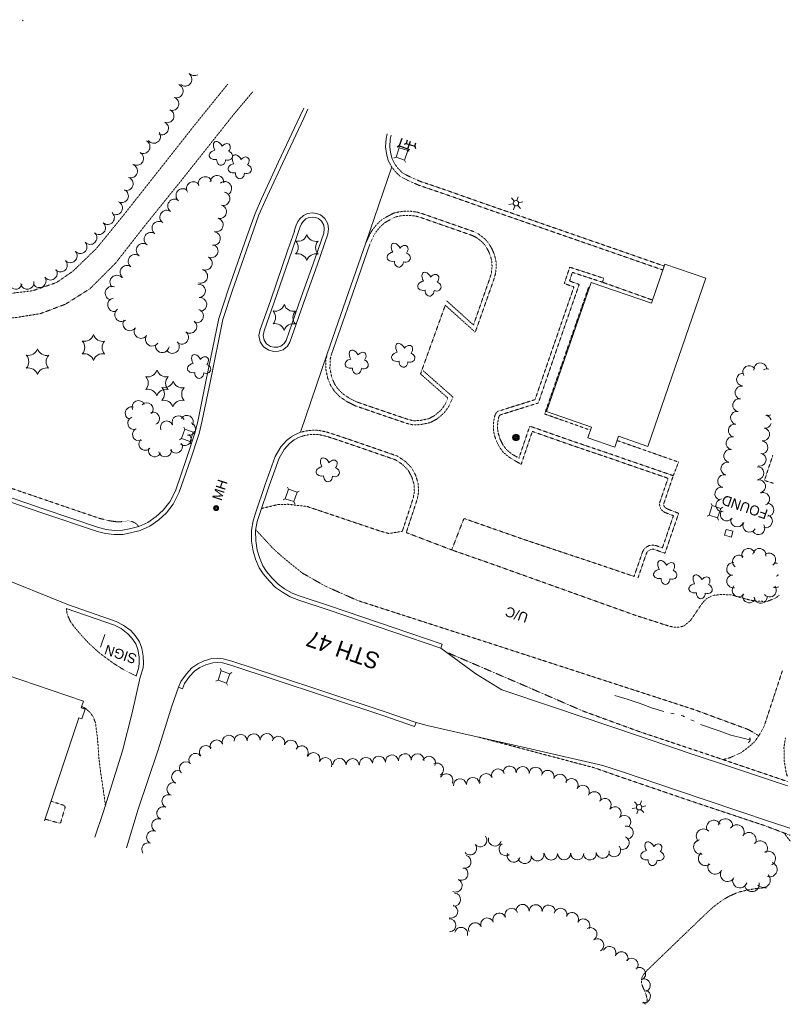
# Model space of a CAD drawing. Extents: x 386733 to 390135, y 98190 to 100008.
# Tile 12 of 12: x 389670 to 390135, y 98190 to 98784. Entities that reach past the tile are written whole.
import ezdxf
from ezdxf.enums import TextEntityAlignment as Align

# ---------------------------------------------------------------- set-up
doc = ezdxf.new("R2010")
doc.units = 0
doc.header["$LTSCALE"] = 0.005
doc.header["$MEASUREMENT"] = 0
for name, pattern in [('DGN Style 3', [37.5, 25, -12.5]), ('DGN Style 4', [56.5, 25, -12.5, 6.5, -12.5]), ('DGN Style 5', [20, 10, -10]), ('DGN Style 6', [74.75, 25, -12.5, 6.25, -12.5, 6, -12.5])]:
    doc.linetypes.add(name, pattern=pattern)
for name, color, linetype, lineweight in [('E_BLD_Name', 241, 'Continuous', 15), ('E_BMGRD', 2, 'Egr', 15), ('E_DRN_Grate', 5, 'Continuous', 15), ('E_DWY', 2, 'DGN Style 3', 15), ('E_LAND_Vegetation', 3, 'Continuous', 15), ('E_MISCPROP', 30, 'Continuous', 15), ('E_MISCPROP_HvyDash', 241, 'DGN Style 3', 25), ('E_MISCPROP_HvyLine', 241, 'Continuous', 25), ('E_MISCPROP_Railing', 30, 'Continuous', 15), ('E_PATH_Sidewalk', 2, 'DGN Style 5', 15), ('E_RDWY', 21, 'Continuous', 25), ('E_RDWY_Gravel', 21, 'DGN Style 3', 25), ('E_RDWY_Name', 21, 'Continuous', 15), ('E_UTL_AboveGroundPipe', 30, 'DGN Style 4', 15), ('E_WTR', 4, 'DGN Style 6', 15), ('Level 21', 91, 'Continuous', 25)]:
    doc.layers.add(name, color=color, linetype=linetype, lineweight=lineweight)
doc.styles.add('Style-IGR_FONT_0', font='IGR_FONT_0.shx')
doc.styles.add('Style-IGR_FONT_1', font='IGR_FONT_1.shx')
doc.linetypes.add('Egr', pattern='A,0.1,[13,dgnlstyle-ewdotudls.shx,S=0.0004,R=0,X=0,Y=0],0.1', length=0.2)

# ---------------------------------------------------------------- blocks, each defined once
blk = doc.blocks.new('PED')
at = {"layer": 'E_UTL_AboveGroundPipe', "color": 101, "linetype": 'Continuous', "lineweight": 13}
for p, q in [((-2.34, 2.71), (-3.29, 3.77)), ((3.06, 2.71), (4.02, 3.77)), ((-3.29, -4.35), (-2.34, -3.29)), ((4.02, -4.35), (3.06, -3.29))]:
    blk.add_line(p, q, dxfattribs=at)
at = {"layer": 'E_UTL_AboveGroundPipe', "color": 101, "linetype": 'Continuous', "lineweight": 13, "flags": 128}
blk.add_lwpolyline([(-2.34, -3.29), (3.06, -3.29), (3.06, 2.71), (-2.34, 2.71)], close=True, dxfattribs=at)
blk = doc.blocks.new('CULVRT_1')
at = {"layer": 'E_MISCPROP_Railing', "color": 40, "linetype": 'Continuous', "lineweight": 0}
blk.add_arc((10, 7.5), 12.5, 216.8702, 323.1304, dxfattribs=at)
blk = doc.blocks.new('FOUND')
at = {"layer": 'E_BLD_Name', "color": 241, "linetype": 'Continuous', "lineweight": 0, "style": 'Style-IGR_FONT_0'}
blk.add_text('FOUND', height=6, rotation=360, dxfattribs=at).set_placement((13.86, -3), align=Align.CENTER)
blk = doc.blocks.new('UCA')
at = {"layer": 'E_BMGRD', "color": 51, "linetype": 'Continuous', "lineweight": 0, "style": 'Style-IGR_FONT_0'}
blk.add_text('U/C', height=6, rotation=360, dxfattribs=at).set_placement((-7.94, 0.36), align=Align.MIDDLE_LEFT)
blk = doc.blocks.new('MHO_3')
at = {"layer": 'E_DRN_Grate', "color": 20, "linetype": 'Continuous', "lineweight": 0}
for centre, radius in [((0.04, -0.06), 1.5), ((0.04, -0.06), 1.22), ((0.04, -0.07), 0.968), ((0.01, -0.08), 0.605)]:
    blk.add_circle(centre, radius, dxfattribs=at)
blk = doc.blocks.new('LTP')
at = {"layer": 'E_MISCPROP', "color": 20, "linetype": 'Continuous', "lineweight": 0}
for p, q in [((-1.61, 0.09), (-4.22, 0.17)), ((-0.78, 1.46), (-1.98, 3.76)), ((0.86, 1.37), (2.22, 3.6)), ((1.66, 0), (4.18, -0.06)), ((-0.86, -1.4), (-2.22, -3.59)), ((0.78, -1.44), (2.02, -3.62))]:
    blk.add_line(p, q, dxfattribs=at)
blk.add_arc((0.02, 0.01), 1.64, 0, 360, dxfattribs=at)
blk = doc.blocks.new('POLE')
at = {"layer": 'E_MISCPROP', "color": 20, "linetype": 'Continuous', "lineweight": 0}
for radius in [2.02, 1.51, 1.01, 0.504]:
    blk.add_circle((0.03, -0.09), radius, dxfattribs=at)
blk = doc.blocks.new('TREE')
at = {"layer": 'E_LAND_Vegetation', "color": 93, "linetype": 'Continuous', "lineweight": 0}
for centre, major_axis, ratio in [((-1.07, 3.38), (0.91, -3.32), 0.782863), ((-3.74, -0.07), (3.29, -0.08), 0.832022), ((2.88, 1.66), (-3.52, -1.95), 0.691916), ((-1.48, -3.66), (1.2, 3.24), 0.716896), ((2.54, -2.64), (-3.34, 3.06), 0.560249)]:
    blk.add_ellipse(centre, major_axis=major_axis, ratio=ratio, start_param=1.570796, end_param=4.712389, dxfattribs=at)
blk = doc.blocks.new('PINEL')
at = {"layer": 'E_LAND_Vegetation', "color": 93, "linetype": 'Continuous', "lineweight": 0}
for centre, start, end in [((-8.23, 7.26), 275.21121, 0.97612), ((2.17, 10.66), 215.21121, 300.97612), ((-10.49, -3.45), 335.21121, 60.97612), ((10.31, 3.35), 155.21122, 240.97613), ((-2.35, -10.75), 35.21122, 120.97613), ((8.05, -7.36), 95.21122, 180.97613)]:
    blk.add_arc(centre, 5.72, start, end, dxfattribs=at)
blk = doc.blocks.new('SIGN')
at = {"layer": 'E_MISCPROP', "color": 20, "linetype": 'Continuous', "lineweight": 0, "style": 'Style-IGR_FONT_0'}
blk.add_text('SIGN', height=6, rotation=0.00002, dxfattribs=at).set_placement((0, 0), align=Align.MIDDLE_LEFT)

msp = doc.modelspace()

# ---------------------------------------------------------------- linework, layer by layer
at = {"layer": 'E_DWY', "color": 51, "linetype": 'DGN Style 3', "lineweight": 0, "flags": 128}
for points in [[(389795.46, 98744.83), (389775.68, 98720.39), (389732.14, 98665.2), (389716.25, 98645.72), (389702.01, 98632), (389692.25, 98625.29), (389678.02, 98620.39), (389665.31, 98618.85), (389650.77, 98618.85), (389632.65, 98622.68), (389613.28, 98629.17), (389594.67, 98638.31), (389563.86, 98655.06), (389545.06, 98664.85), (389526.27, 98672.39), (389508.5, 98677.69), (389475.65, 98686.64), (389455.61, 98693.3), (389448.92, 98696.05), (389443.3, 98699.09), (389440.57, 98702.1), (389437.67, 98706.69), (389435.15, 98712.24), (389430.41, 98729.71)], [(389418.07, 98674.75), (389424.69, 98678), (389429.86, 98679.77), (389434.35, 98680.79), (389439.54, 98681.12), (389445.99, 98680.89), (389451.95, 98680.48), (389464.51, 98677.67), (389506.97, 98665.5), (389537.16, 98656.09), (389556.76, 98647.23), (389582.63, 98632.11), (389608.79, 98616.87), (389625.01, 98609.88), (389637.17, 98606.4), (389650.71, 98604.09), (389666.7, 98604.03), (389682.6, 98606.58), (389697.65, 98612.25), (389712.52, 98621.61), (389727.61, 98636.69), (389746, 98660.16), (389768.04, 98687.48), (389798.95, 98726.45), (389810.47, 98740.15)], [(389893.97, 98695.62), (389896.12, 98692.63), (389899.49, 98689.23), (389903.96, 98686.92), (389910.5, 98684), (389926.11, 98678.7), (389949.74, 98670.37), (389979.61, 98660.01), (390006.99, 98650.51), (390028.08, 98643.21), (390057.81, 98632.86)], [(389895.99, 98697.08), (389898.04, 98694.25), (389900.99, 98691.27), (389905.04, 98689.18), (389911.41, 98686.33), (389926.93, 98681.06), (389950.56, 98672.73), (389980.43, 98662.37), (390007.81, 98652.88), (390028.9, 98645.58), (390058.63, 98635.23)], [(389926.63, 98611.65), (389944.71, 98595.37), (389955.77, 98626.82), (389956.94, 98630.72), (389957.33, 98634.71), (389957.18, 98638.51), (389956.29, 98641.99), (389954.79, 98645.61), (389952.58, 98649.32), (389950.2, 98651.9), (389946.56, 98654.64), (389944.08, 98655.91), (389913.11, 98666.71), (389909.73, 98667.73), (389906, 98668.26), (389902.35, 98668.29), (389899.07, 98667.95), (389895.56, 98667.15), (389892.16, 98665.38), (389888.5, 98663.27), (389885.67, 98660.7), (389882.72, 98657.1), (389881.18, 98654.51), (389880.11, 98652.18), (389878.9, 98649.53)], [(389927.49, 98614.25), (389943.6, 98599.74), (389953.39, 98627.59), (389954.48, 98631.21), (389954.83, 98634.78), (389954.69, 98638.15), (389953.92, 98641.19), (389952.55, 98644.49), (389950.56, 98647.82), (389948.52, 98650.04), (389945.23, 98652.51), (389943.09, 98653.61), (389912.34, 98664.33), (389909.18, 98665.28), (389905.81, 98665.76), (389902.47, 98665.79), (389899.48, 98665.48), (389896.43, 98664.79), (389893.36, 98663.19), (389889.98, 98661.24), (389887.49, 98658.97), (389884.77, 98655.66), (389883.4, 98653.35), (389882.38, 98651.14), (389881.17, 98648.49)], [(390040.43, 98448.18), (390045.69, 98463.35), (390047, 98465.26), (390049.32, 98466.72), (390051.64, 98467.13), (390053.42, 98466.85), (390057.51, 98465.34), (390064.16, 98484.76), (390058.82, 98486.82), (390056.7, 98488.5), (390055.91, 98490.45), (390055.78, 98492.38), (390060.89, 98507.35), (390035.37, 98516.13), (390027.91, 98518.74), (390003.58, 98526.98), (389979.11, 98535.56), (389972.38, 98515.71), (389965.06, 98520.07), (389961.67, 98522.88), (389959.27, 98526.14), (389957.24, 98530.26), (389956.08, 98533.93), (389955.6, 98537.68), (389955.74, 98540.71), (389956.17, 98543.79), (389956.81, 98545.97), (389958.18, 98547.63), (389980.76, 98554.74), (389990.18, 98582.19), (390000.01, 98610.66), (390004.18, 98622.63), (389998.38, 98624.72), (390001.66, 98634.57), (390022.14, 98627.88), (390021.37, 98625.5)], [(390042.8, 98447.36), (390047.94, 98462.21), (390048.77, 98463.42), (390050.24, 98464.34), (390051.66, 98464.6), (390052.79, 98464.42), (390059.04, 98462.1), (390067.3, 98486.23), (390060.07, 98489.02), (390058.77, 98490.05), (390058.37, 98491.01), (390058.31, 98492.04), (390064.06, 98508.91), (390036.19, 98518.49), (390028.72, 98521.1), (390004.39, 98529.35), (389977.56, 98538.75), (389971.01, 98519.44), (389966.51, 98522.12), (389963.5, 98524.61), (389961.42, 98527.44), (389959.57, 98531.2), (389958.53, 98534.47), (389958.11, 98537.79), (389958.23, 98540.47), (389958.62, 98543.26), (389959.06, 98544.78), (389959.64, 98545.47), (389982.72, 98552.74), (389992.54, 98581.37), (390002.38, 98609.84), (390007.35, 98624.14), (390001.52, 98626.24), (390003.25, 98631.43), (390021.37, 98625.5)], [(390021.37, 98625.5), (390051.56, 98614.74)], [(389911.75, 98570.33), (389926.63, 98611.65)], [(389855.41, 98582.03), (389854.7, 98579.05), (389854.63, 98573.14), (389855.75, 98567.59), (389857.6, 98563.18), (389859.72, 98559.94), (389863.03, 98556.48), (389867.7, 98553.34), (389872.3, 98551.03), (389889.88, 98545.01), (389903.61, 98540.36), (389907.39, 98539.48), (389911.96, 98539.73), (389917.69, 98540.92), (389921.95, 98543.28), (389925.99, 98546.8), (389928.58, 98550.35), (389931.31, 98556.25), (389913.34, 98572.13)], [(389857.84, 98581.44), (389857.2, 98578.74), (389857.13, 98573.38), (389858.16, 98568.33), (389859.81, 98564.35), (389861.69, 98561.51), (389864.65, 98558.4), (389868.96, 98555.5), (389873.27, 98553.34), (389890.69, 98547.38), (389904.3, 98542.77), (389907.61, 98541.99), (389911.64, 98542.21), (389916.81, 98543.29), (389920.51, 98545.34), (389924.14, 98548.5), (389926.41, 98551.62), (389928.26, 98555.61), (389911.69, 98570.26)], [(389839.72, 98535.14), (389842.39, 98535.81), (389846.53, 98536.32), (389850.51, 98536.2), (389855.46, 98535.1), (389860.55, 98533.49), (389871.21, 98529.88), (389887.24, 98524.35), (389897.71, 98520.74), (389902.5, 98517.56), (389906.29, 98513.71), (389908.83, 98508.98), (389910.3, 98504.08), (389910.53, 98499.04), (389909.74, 98494.84), (389907.66, 98488.4), (389903.1, 98474.61)], [(389840.33, 98532.71), (389842.85, 98533.34), (389846.65, 98533.81), (389850.2, 98533.71), (389854.8, 98532.69), (389859.77, 98531.11), (389870.4, 98527.51), (389886.42, 98521.99), (389896.59, 98518.48), (389900.9, 98515.62), (389904.25, 98512.21), (389906.5, 98508.02), (389907.81, 98503.65), (389908.02, 98499.21), (389907.31, 98495.46), (389905.28, 98489.18), (389900.73, 98475.4)], [(389815.84, 98489.12), (389825.96, 98491.55), (389831.89, 98491.65), (389843.26, 98490.35), (389886.59, 98475.78), (389892.64, 98474), (389900.73, 98475.4)], [(389903.1, 98474.61), (389930.51, 98464.15), (389937.73, 98482.77), (389938.14, 98483.03), (389973.94, 98470.48), (390019.79, 98455.19), (390040.43, 98448.18)], [(390115.61, 98352.19), (390109.36, 98355.87), (390076.6, 98367.94), (389950.23, 98408.99), (389873.98, 98433.59), (389854.61, 98442.18), (389840.64, 98450.1), (389830.42, 98458.27), (389823.36, 98464.47), (389812.39, 98476.3)], [(389930.51, 98464.15), (389952.23, 98456.58), (390040.65, 98424.95), (390060.46, 98418.56), (390064.13, 98417.64), (390067.61, 98417.57), (390070.6, 98418.34), (390074.44, 98421.63), (390077.88, 98426.62), (390081.17, 98431.61), (390084.01, 98434.69), (390087.79, 98436.67), (390092.96, 98437.29), (390099.49, 98436.99), (390106.28, 98434.97), (390110.84, 98433.82), (390114.79, 98433.2), (390120.58, 98433.14), (390125.66, 98435.06), (390127.83, 98436.81)], [(389740.4, 98388.15), (389733.33, 98391.6), (389726.86, 98395.65), (389718.37, 98401.87), (389711.48, 98408.11), (389706.21, 98413.93), (389703.1, 98417.63), (389700.51, 98421.32), (389698.7, 98425.43), (389698.27, 98428.81)], [(390094.11, 98337.74), (390098.34, 98338.95), (390105.02, 98341.99), (390109.78, 98345.62), (390113.2, 98348.67), (390116.11, 98352.91), (390118.77, 98357.71), (390129.9, 98391.55)], [(389721.79, 98310.14), (389720.42, 98319.77), (389718.88, 98330.17), (389717.8, 98339.14), (389717.28, 98347.14), (389716.52, 98354.4), (389715.72, 98360.06), (389714.41, 98363.52), (389712.66, 98366.01), (389709.97, 98368.52), (389708.32, 98369.42), (389707.4, 98369.79)], [(390132.82, 98327.84), (390132.16, 98329.56), (390130.96, 98336.93), (390130.79, 98345.17), (390131.61, 98350.43), (390131.76, 98351)], [(390130.75, 98293.62), (390134.61, 98288.55)], [(390120.73, 98260.59), (390114.59, 98260.2), (390108.44, 98259.08), (390103.38, 98257.88), (390097.68, 98255.42), (390093.01, 98252.58), (390088.18, 98248.95), (390084.42, 98245.52), (390047.98, 98210.47), (390046.23, 98208.4), (390045.2, 98206.38), (390044.88, 98204.62), (390045, 98202.82), (390045.71, 98200.7), (390047.49, 98196.69), (390048.25, 98193.84), (390048.2, 98191.23), (390048.13, 98191.08)]]:
    msp.add_lwpolyline(points, dxfattribs=at)
at = {"layer": 'E_LAND_Vegetation', "color": 93, "linetype": 'Continuous', "lineweight": 0}
for centre, radius, start, end in [((389674.5, 98785.16), 4.06, 200.67698, 202.35172), ((389669.46, 98780.05), 4.06, 48.07333, 55.97513), ((389769.81, 98747.75), 4.06, 229.96299, 49.96299), ((389775.42, 98754.02), 4.06, 220.43899, 298.81819), ((389764.6, 98740.74), 4.06, 250.88944, 70.88944), ((389761.95, 98733.08), 4.06, 250.88944, 70.88944), ((389759.05, 98725.7), 4.06, 245.58402, 65.58402), ((389755.7, 98718.31), 4.06, 245.58402, 65.58402), ((389750.88, 98713.29), 4.06, 217.17436, 37.17436), ((389744.59, 98707.19), 4.06, 241.25813, 61.25813), ((389740.7, 98700.08), 4.06, 241.25813, 61.25813), ((389736.99, 98692.51), 4.06, 251.68014, 71.68014), ((389734.44, 98684.81), 4.06, 251.68014, 71.68014), ((389781.87, 98685.01), 4.1, 20.55335, 200.55335), ((389789.02, 98685.79), 4.1, 355.8732, 175.8732), ((389774.74, 98681.98), 4.1, 32.99817, 212.99817), ((389793.76, 98682.04), 4.1, 308.07301, 128.07301), ((389731.54, 98677.53), 4.06, 243.86597, 63.86597), ((389768.41, 98677.8), 4.1, 50.60011, 230.60011), ((389792.66, 98675.85), 4.1, 257.7468, 77.7468), ((389727.96, 98670.25), 4.06, 243.86597, 63.86597), ((389763.44, 98671.46), 4.1, 54.63719, 234.63719), ((389790.67, 98667.98), 4.1, 255.39847, 75.39847), ((389723.1, 98664.4), 4.06, 229.20948, 49.20948), ((389758.7, 98664.79), 4.1, 54.63719, 234.63719), ((389717.8, 98658.25), 4.06, 229.20948, 49.20948), ((389753.96, 98658.1), 4.1, 54.63719, 234.63719), ((389788.61, 98660.05), 4.1, 255.39847, 75.39847), ((389712.56, 98652.35), 4.06, 222.82457, 42.82457), ((389749.21, 98651.42), 4.1, 54.63719, 234.63719), ((389786.99, 98651.85), 4.1, 260.79892, 80.79892), ((389706.61, 98646.83), 4.06, 222.82457, 42.82457), ((389744.47, 98644.74), 4.1, 54.63719, 234.63719), ((389785.54, 98644.36), 4.1, 244.95328, 64.95328), ((389700.66, 98641.32), 4.06, 222.82457, 42.82457), ((389739.62, 98638.08), 4.1, 53.16157, 233.16157), ((389694.72, 98635.81), 4.06, 222.82457, 42.82457), ((389734.71, 98631.53), 4.1, 53.16157, 233.16157), ((389782.08, 98636.93), 4.1, 244.95328, 64.95328), ((389688.65, 98630.9), 4.06, 214.04955, 34.04955), ((389728.61, 98625.59), 4.1, 43.11668, 223.11668), ((389779.28, 98629.01), 4.1, 251.38497, 71.38497), ((389667.62, 98625.36), 4.06, 163.70771, 343.70771), ((389674.69, 98625.3), 4.06, 189.46451, 9.46451), ((389681.93, 98626.35), 4.06, 214.04955, 34.04955), ((389777.95, 98620.3), 4.1, 275.64199, 95.64199), ((389725.73, 98618.91), 4.1, 68.67338, 248.67337), ((389727.27, 98611.88), 4.1, 100.23895, 280.23895), ((389778.76, 98612.14), 4.1, 275.64199, 95.64199), ((389731.48, 98605.94), 4.1, 126.16386, 306.16386), ((389776.72, 98605.14), 4.1, 251.0709, 71.0709), ((389736.44, 98600.39), 4.1, 145.6715, 325.6715), ((389772.71, 98598.81), 4.1, 232.55434, 52.55434), ((389743.21, 98595.76), 4.1, 145.4802, 325.4802), ((389767.74, 98592.3), 4.1, 232.55434, 52.55434), ((389749.95, 98591.12), 4.1, 145.71742, 325.71742), ((389756.07, 98587.18), 4.1, 171.51285, 351.51285), ((389762.16, 98586.72), 4.1, 223.87576, 43.87576), ((390116.54, 98573.04), 3.88, 8.45745, 188.45745), ((390106.11, 98566.82), 3.88, 84.94488, 264.94488), ((390109.88, 98571.37), 3.88, 32.74218, 212.74218), ((390120.55, 98569.43), 3.88, 74.26436, 122.21022), ((390105.17, 98558.97), 3.88, 79.9224, 259.9224), ((389741.68, 98550.32), 3.82, 24.06394, 204.06394), ((389746.69, 98549.01), 3.82, 316.4946, 136.4946), ((390103.81, 98551.34), 3.88, 79.9224, 259.9224), ((389737.54, 98546.59), 3.82, 71.88344, 251.88344), ((389750.56, 98543.34), 3.82, 295.75174, 115.75174), ((390102.46, 98543.7), 3.88, 79.9224, 259.9224), ((389739.01, 98540.5), 3.82, 108.95035, 288.95035), ((389758.73, 98538.06), 3.82, 23.77978, 203.77978), ((389765.74, 98541.2), 3.82, 25.23576, 205.23576), ((389770.89, 98541.44), 3.82, 330.41583, 150.41583), ((389772.36, 98537.05), 3.82, 252.65504, 72.65504), ((390119.33, 98541.37), 3.88, 262.65582, 346.28323), ((390119.33, 98541.37), 3.88, 18.95169, 82.65583), ((390121.52, 98549.14), 3.88, 251.88425, 290.23794), ((389741.92, 98533.77), 3.82, 117.74558, 297.74558), ((390101.1, 98536.07), 3.88, 79.9224, 259.9224), ((390118.23, 98533.77), 3.88, 260.59382, 80.59382), ((389745.81, 98528.01), 3.82, 137.05734, 317.05734), ((389769.62, 98530.87), 3.82, 228.68771, 48.68771), ((390099.74, 98528.44), 3.88, 79.9224, 259.9224), ((390117.25, 98525.96), 3.88, 264.36907, 84.36907), ((389751.44, 98524.12), 3.82, 158.34053, 338.34053), ((389757.72, 98524.1), 3.82, 192.43523, 12.43523), ((389764.38, 98526.33), 3.82, 209.63723, 29.63723), ((390098.35, 98520.8), 3.88, 79.38497, 259.38497), ((390096.64, 98513.12), 3.88, 75.65838, 255.65838), ((390116.16, 98518.57), 3.88, 255.87377, 75.87378), ((390114.79, 98510.45), 3.88, 273.69166, 93.69166), ((390094.72, 98505.61), 3.88, 75.65838, 255.65838), ((390115.81, 98502.48), 3.88, 283.34584, 103.34584), ((390093.03, 98498.11), 3.88, 77.6016, 257.6016), ((390093.6, 98491.06), 3.88, 97.42287, 277.42287), ((390118.22, 98494.85), 3.88, 292.12761, 112.12761), ((390096.29, 98485.49), 3.88, 145.45597, 325.45597), ((390120.81, 98488.31), 3.88, 270.67772, 90.67772), ((390102.54, 98481.85), 3.88, 160.06348, 340.06347), ((390119.93, 98481.39), 3.88, 249.72689, 69.72689), ((390109.92, 98478.76), 3.88, 151.8646, 331.8646), ((390115.4, 98477.26), 3.88, 210.25576, 30.25576), ((390109.36, 98461.02), 3.97, 23.97317, 203.97317), ((390115.98, 98461.07), 3.97, 351.01178, 171.01178), ((390103.78, 98457.05), 3.97, 51.41937, 231.41937), ((390121.75, 98458.26), 3.97, 304.26501, 124.26501), ((390100.23, 98452.59), 3.97, 84.06839, 264.06839), ((390125.54, 98452.29), 3.97, 69.06432, 99.00463), ((390100.33, 98445.26), 3.97, 100.6715, 280.6715), ((390125.54, 98452.29), 3.97, 279.00463, 296.1706), ((390125.6, 98445.41), 3.97, 65.06757, 71.68137), ((390103.52, 98439.82), 3.97, 138.68664, 318.68664), ((390122.19, 98439.74), 3.97, 219.52872, 39.52872), ((390125.6, 98445.41), 3.97, 251.68137, 300.16735), ((390109.83, 98436.27), 3.97, 157.63968, 337.63968), ((390116.72, 98435.99), 3.97, 184.8381, 4.8381), ((389796.1, 98348.53), 3.93, 20.93024, 200.93024), ((389803.33, 98349.02), 3.93, 2.50086, 182.50086), ((389811.18, 98349.36), 3.93, 2.09928, 182.09928), ((389819.05, 98349.64), 3.93, 2.09928, 182.09928), ((389826.04, 98347.93), 3.93, 343.07325, 163.07325), ((389782.32, 98342.32), 3.93, 37.07921, 217.07921), ((389788.75, 98345.72), 3.93, 20.93024, 200.93024), ((389833.56, 98345.63), 3.93, 343.07325, 163.07325), ((389840.06, 98342.09), 3.93, 329.30966, 149.30966), ((389776.04, 98337.57), 3.93, 37.07921, 217.07921), ((389847.12, 98338.1), 3.93, 337.1236, 157.1236), ((389854.36, 98335.04), 3.93, 337.1236, 157.1236), ((389862.88, 98334.6), 3.93, 358.96965, 178.96965), ((389878.79, 98335.17), 3.93, 5.53812, 185.53812), ((389886.62, 98335.93), 3.93, 5.53812, 185.53812), ((389894.46, 98336.69), 3.93, 5.50207, 185.50207), ((389902.29, 98337.44), 3.93, 5.50207, 185.50207), ((389909.95, 98337.38), 3.93, 359.11397, 179.11397), ((389916.8, 98335.82), 3.93, 337.12761, 157.12761), ((389770.34, 98332.57), 3.93, 45.38852, 225.38852), ((389870.75, 98334.46), 3.93, 358.96965, 178.96965), ((389921.59, 98331.76), 3.93, 299.83645, 119.83645), ((389965.42, 98329.97), 3.93, 357.45689, 177.45689), ((389973.28, 98329.61), 3.93, 357.45689, 177.45689), ((389981.14, 98329.27), 3.93, 357.45689, 177.45689), ((389765.62, 98327.34), 3.93, 68.74624, 248.74624), ((389927.31, 98325.32), 3.93, 332.26278, 152.26278), ((389943.3, 98323.08), 3.93, 5.73549, 185.73549), ((389951.29, 98325.44), 3.93, 22.59494, 202.59494), ((389958.44, 98328.23), 3.93, 16.76072, 196.76072), ((389988.36, 98327.33), 3.93, 345.03305, 165.03305), ((389995.74, 98325.06), 3.93, 340.69872, 160.69872), ((389762.77, 98320), 3.93, 68.74624, 248.74624), ((389935.47, 98322.29), 3.93, 5.73549, 185.73549), ((390002.73, 98322.38), 3.93, 329.3462, 149.3462), ((390009.5, 98318.37), 3.93, 329.3462, 149.3462), ((389759.8, 98312.65), 3.93, 66.92681, 246.92681), ((390016.42, 98314.51), 3.93, 331.16626, 151.16626), ((389756.71, 98305.42), 3.93, 66.92681, 246.92681), ((390022.74, 98310.5), 3.93, 320.23843, 140.23843), ((390028.79, 98305.46), 3.93, 320.23843, 140.23843), ((390034.6, 98300.26), 3.93, 317.9266, 137.9266), ((389753.63, 98298.17), 3.93, 66.83553, 246.83553), ((390035.95, 98293.74), 3.93, 281.54384, 101.54384), ((390088.49, 98296.84), 4.36, 28.46594, 208.46594), ((390095.52, 98297.78), 4.36, 353.3845, 173.3845), ((390102.4, 98294.15), 4.36, 329.23426, 149.23426), ((389750.53, 98290.94), 3.93, 66.83553, 246.83553), ((389947.76, 98289.17), 3.93, 218.74158, 38.74158), ((390033.58, 98287.61), 3.93, 245.73898, 65.73898), ((390082.28, 98291.65), 4.36, 44.1524, 224.1524), ((390109.66, 98289.49), 4.36, 326.8193, 146.8193), ((389747.59, 98283.72), 3.93, 69.17006, 215.58481), ((389941.62, 98284.25), 3.93, 218.74158, 38.74158), ((389956.55, 98289.62), 3.93, 166.21532, 346.21532), ((389963.04, 98283.79), 3.93, 123.00147, 303.00148), ((390028.39, 98283.16), 3.93, 217.05903, 37.05903), ((390080.68, 98285.13), 4.36, 99.69453, 279.69453), ((390116.47, 98284.4), 4.36, 321.35444, 141.35444), ((389938.19, 98276.2), 3.93, 256.01414, 76.01414), ((389967.86, 98279.9), 3.93, 161.88914, 341.88914), ((389974.51, 98279.03), 3.93, 191.20227, 11.20227), ((389982.22, 98280.57), 3.93, 191.20227, 11.20227), ((389990.37, 98281.17), 3.93, 181.15769, 1.15769), ((389998.23, 98281.32), 3.93, 181.15769, 1.15769), ((390006.17, 98281.3), 3.93, 178.92663, 358.92663), ((390013.77, 98281.22), 3.93, 187.36516, 7.36516), ((390021.57, 98282.23), 3.93, 187.36516, 7.36516), ((390083.5, 98278.19), 4.36, 127.38157, 307.38157), ((390121.29, 98278.18), 4.36, 300.75774, 120.75774), ((390089.32, 98273.05), 4.36, 149.65657, 329.65657), ((390122.28, 98271.54), 4.36, 251.06958, 71.06958), ((389936.37, 98268.96), 3.93, 243.70981, 63.70981), ((390096.84, 98268.64), 4.36, 149.65657, 329.65657), ((390118.19, 98265.14), 4.36, 225.5117, 45.5117), ((389932.88, 98261.9), 3.93, 243.70981, 63.70981), ((390104.16, 98264.81), 4.36, 162.24076, 342.24076), ((390111.47, 98262.59), 4.36, 191.12038, 11.12038), ((389931.94, 98253.42), 3.93, 265.92796, 85.92796), ((389930.21, 98246.22), 3.93, 252.83626, 72.83626), ((389973.22, 98246.6), 3.93, 358.32167, 178.32167), ((389981.09, 98246.38), 3.93, 358.32167, 178.32167), ((389988.95, 98246.14), 3.93, 358.32167, 178.32167), ((389959.24, 98241.34), 3.93, 21.76159, 201.76159), ((389966.56, 98244.2), 3.93, 21.36709, 201.36709), ((389996.14, 98244.23), 3.93, 344.83525, 164.83525), ((390003.03, 98241.69), 3.93, 330.34979, 150.34979), ((389929.05, 98237.92), 3.93, 272.26168, 92.26167), ((389944.61, 98235.51), 3.93, 21.34395, 201.34395), ((389951.94, 98238.42), 3.93, 21.76159, 201.76159), ((390009.86, 98237.79), 3.93, 330.34979, 150.34979), ((389936.15, 98232.74), 3.93, 345.68234, 165.68234), ((390014.13, 98232.57), 3.93, 301.26469, 121.26469), ((390018.22, 98225.85), 3.93, 301.26469, 121.26469), ((390025.62, 98221.24), 3.93, 335.00652, 155.00652), ((390032.85, 98218.01), 3.93, 336.34105, 156.34105), ((390038.91, 98214.1), 3.93, 318.69434, 138.69434), ((390043.47, 98208.61), 3.93, 299.20083, 119.20083), ((390046.29, 98201.73), 3.93, 286.98504, 106.98504), ((390046.39, 98195.09), 3.93, 256.7267, 76.7267), ((390043.98, 98188.19), 3.93, 32.28764, 61.36879)]:
    msp.add_arc(centre, radius, start, end, dxfattribs=at)
at = {"layer": 'E_MISCPROP', "color": 20, "linetype": 'Continuous', "lineweight": 0}
msp.add_line((389718.83, 98405.51), (389721.44, 98413.2), dxfattribs=at)
at = {"layer": 'E_MISCPROP_HvyDash', "color": 241, "linetype": 'DGN Style 3', "lineweight": 13, "flags": 128}
msp.add_lwpolyline([(390123.99, 98520.98), (390119.02, 98506.03), (390124.75, 98504.22)], dxfattribs=at)
at = {"layer": 'E_MISCPROP_HvyLine', "color": 241, "linetype": 'Continuous', "lineweight": 13, "flags": 128}
for points in [[(390083.64, 98628), (390083.64, 98628), (390048.65, 98526.55), (390031.03, 98532.63), (390031.03, 98532.63), (390031.03, 98532.63), (390028.79, 98526.13), (390028.79, 98526.13), (390012.51, 98531.75), (390014.74, 98538.19), (389987.71, 98547.51), (390014.54, 98625.31), (390050.89, 98612.78), (390050.89, 98612.78), (390059.06, 98636.48), (390059.06, 98636.48), (390059.06, 98636.48)], [(390095.01, 98472.96), (390099.13, 98471.93), (390100.01, 98475.43), (390095.89, 98476.47)]]:
    msp.add_lwpolyline(points, close=True, dxfattribs=at)
msp.add_lwpolyline([(389684.95, 98300.92), (389705.77, 98362.91), (389707.54, 98362.32), (389709.52, 98368.21), (389709.52, 98368.21), (389707.14, 98369.01), (389707.14, 98369.01), (389708.51, 98373.09), (389651.64, 98392.19)], dxfattribs=at)
at = {"layer": 'E_PATH_Sidewalk', "color": 51, "linetype": 'DGN Style 5', "lineweight": 0, "flags": 128}
for points in [[(390013.58, 98622.52), (390013.09, 98622.68), (389986.52, 98546.1), (390014.1, 98536.35)], [(389741.78, 98478.28), (389740.4, 98479.99), (389738.6, 98480.96), (389736.83, 98481.49), (389735.51, 98481.7), (389730.48, 98481.08), (389727.73, 98481.2), (389723.49, 98481.86), (389718.34, 98483.12), (389639.48, 98510.01), (389572.97, 98532.71), (389492.35, 98560), (389433.26, 98579.92), (389419.87, 98585.56), (389414.84, 98588.42), (389411.5, 98590.7), (389409.82, 98591.77), (389408.49, 98592.06), (389407.49, 98592.19), (389405.73, 98591.68)], [(390030.16, 98530.12), (390067.26, 98517.11), (390064.06, 98508.91)], [(389688.92, 98312.73), (389696.64, 98310.25), (389697.29, 98309.64), (389697.47, 98309.08), (389694.78, 98299.74), (389694.04, 98299.5), (389693.14, 98299.68), (389685.3, 98301.95)]]:
    msp.add_lwpolyline(points, dxfattribs=at)
at = {"layer": 'E_RDWY', "color": 21, "linetype": 'Continuous', "lineweight": 13, "flags": 128}
for points in [[(389841.43, 98730.49), (389839.03, 98725.36), (389826.16, 98698.02), (389815.77, 98675.68), (389811.96, 98666.99), (389807.02, 98653.07), (389796.03, 98621.58), (389790.1, 98603.64), (389782.59, 98566.59), (389777.63, 98542.62), (389775.88, 98535.06), (389770.7, 98519.25), (389763.92, 98499.85), (389760.55, 98493.17), (389756.66, 98488.13), (389752.38, 98484.21), (389747.39, 98480.76), (389741.98, 98478.33), (389736.29, 98476.87), (389731.97, 98476.01), (389727.23, 98475.92), (389722.3, 98476.43), (389717.64, 98477.64), (389684.2, 98488.82), (389640.95, 98503.69)], [(389843.84, 98729.74), (389841.29, 98724.3), (389828.42, 98696.96), (389818.05, 98674.65), (389814.28, 98666.07), (389809.38, 98652.25), (389798.39, 98620.77), (389792.52, 98603), (389785.04, 98566.09), (389780.07, 98542.08), (389778.28, 98534.38), (389773.06, 98518.45), (389766.23, 98498.87), (389762.68, 98491.83), (389758.51, 98486.43), (389753.94, 98482.25), (389748.62, 98478.57), (389742.8, 98475.96), (389736.84, 98474.43), (389732.24, 98473.52), (389727.13, 98473.42), (389721.85, 98473.97), (389716.93, 98475.25), (389683.4, 98486.46), (389640.14, 98501.33)], [(389893.76, 98695.97), (389892.28, 98698.91), (389891.19, 98703.11), (389890.66, 98707.07), (389890.94, 98712.16), (389891.6, 98714.85)], [(389895.99, 98697.08), (389894.64, 98699.8), (389893.64, 98703.59), (389893.16, 98707.17), (389893.43, 98711.79), (389893.99, 98714.1)], [(389894.45, 98695.13), (389878.81, 98649.31)], [(389831.82, 98644.97), (389821.21, 98614.29), (389815.06, 98596.91), (389814.25, 98593.41), (389815.06, 98589.67), (389817.09, 98586.6), (389820.36, 98584.46), (389823.32, 98583.81), (389826.16, 98583.88), (389828.82, 98584.82), (389831.48, 98586.95), (389832.99, 98589.39), (389842.1, 98615.65), (389849.32, 98635.72), (389855.77, 98654.41), (389856.23, 98657.62), (389855.8, 98660.79), (389853.96, 98663.94), (389851.46, 98666.03), (389849.05, 98666.88), (389846.61, 98667.34), (389843.6, 98666.86), (389841.09, 98665.72), (389839.02, 98663.8), (389837.85, 98662.01), (389836.78, 98659.8), (389835.64, 98656.3)], [(389834.18, 98644.16), (389823.57, 98613.47), (389817.47, 98596.2), (389816.81, 98593.39), (389817.4, 98590.66), (389818.89, 98588.41), (389821.35, 98586.8), (389823.56, 98586.32), (389825.7, 98586.37), (389827.58, 98587.04), (389829.58, 98588.64), (389830.72, 98590.47), (389839.74, 98616.48), (389846.97, 98636.55), (389853.33, 98655), (389853.71, 98657.63), (389853.39, 98659.96), (389852.02, 98662.3), (389850.2, 98663.82), (389848.4, 98664.46), (389846.57, 98664.8), (389844.33, 98664.45), (389842.49, 98663.62), (389840.95, 98662.18), (389840.03, 98660.77), (389839.11, 98658.87), (389838.02, 98655.52)], [(389835.65, 98656.32), (389831.81, 98644.96)], [(389838.02, 98655.52), (389834.18, 98644.16)], [(389878.81, 98649.31), (389866.65, 98614.59), (389855.48, 98582.26)], [(389881.17, 98648.49), (389869.01, 98613.77), (389857.84, 98581.44)], [(389855.48, 98582.26), (389839.45, 98535.05)], [(389834.33, 98532.66), (389837.1, 98534.17), (389839.45, 98535.05)], [(389923.98, 98405.01), (389895.62, 98414.6), (389855.99, 98428.1), (389838.33, 98433.89), (389833.23, 98435.93), (389828.45, 98438.67), (389824.2, 98441.53), (389820.41, 98445.51), (389816.93, 98449.67), (389814.51, 98453.36), (389812.28, 98458.66), (389810.77, 98463.34), (389809.92, 98469.35), (389809.81, 98476.09), (389810.88, 98481.78), (389812.22, 98486.25), (389818.11, 98503.62), (389824.16, 98520.47), (389827.44, 98526.21), (389830.93, 98530.08), (389834.18, 98532.57)], [(389923.98, 98405.01), (389924.78, 98407.38), (389896.42, 98416.97), (389856.78, 98430.47), (389839.18, 98436.24), (389834.32, 98438.18), (389829.77, 98440.8), (389825.82, 98443.45), (389822.28, 98447.17), (389818.94, 98451.17), (389816.73, 98454.54), (389814.63, 98459.53), (389813.21, 98463.91), (389812.42, 98469.54), (389812.31, 98475.87), (389813.31, 98481.19), (389814.6, 98485.49), (389820.47, 98502.79), (389826.43, 98519.42), (389829.48, 98524.73), (389832.64, 98528.24), (389835.53, 98530.46)], [(389835.53, 98530.46), (389838.14, 98531.89), (389840.33, 98532.71)], [(389654.56, 98449.22), (389699.55, 98430.99), (389728.19, 98421.08), (389732.54, 98418.9), (389737.01, 98415.51), (389739.78, 98412.52), (389742.25, 98408.67), (389743.73, 98404.87), (389744.61, 98400.06), (389744.69, 98395.99), (389744.43, 98393.04), (389742.8, 98387.45)], [(389698.27, 98428.81), (389698.67, 98428.65), (389727.22, 98418.77), (389731.21, 98416.77), (389735.32, 98413.65), (389737.79, 98410.99), (389740.01, 98407.53), (389741.31, 98404.18), (389742.12, 98399.81), (389742.19, 98396.08), (389741.96, 98393.5), (389740.4, 98388.15)], [(389923.98, 98405.01), (389945.14, 98389.46), (389960.69, 98379.93), (389992.44, 98369.22), (390024.69, 98358.37), (390044.25, 98351.79), (390073.73, 98341.73), (390100.88, 98332.7), (390131.63, 98322.38), (390133.09, 98321.89)], [(389765.87, 98381.4), (389767.25, 98384.88), (389770.56, 98389.56), (389773.94, 98393.04), (389777.51, 98395.41), (389781.38, 98397.27), (389785.98, 98398.63), (389789.12, 98398.83), (389792.74, 98398.53), (389798.02, 98397.17), (389824.35, 98388.51), (389854.61, 98378.48), (389889.72, 98366.8), (389908.99, 98360.18)], [(389765.87, 98381.4), (389768.2, 98380.48), (389769.47, 98383.68), (389772.49, 98387.96), (389775.54, 98391.11), (389778.75, 98393.23), (389782.28, 98394.93), (389786.42, 98396.15), (389789.1, 98396.32), (389792.33, 98396.05), (389797.31, 98394.77), (389823.57, 98386.13), (389853.82, 98376.1), (389888.91, 98364.43), (389908.18, 98357.82), (389908.99, 98360.18)], [(389715.35, 98290.95), (389720.48, 98305.92), (389732.05, 98343.16), (389737.96, 98365.93), (389742.8, 98387.45)], [(389765.87, 98381.4), (389761.74, 98369.91), (389753.36, 98343.03), (389741.56, 98307.99), (389734.44, 98284.7)], [(390134.25, 98296.41), (390122.73, 98300.28), (390084.43, 98313.17), (390064.87, 98319.71), (390034.07, 98330.11), (390021.59, 98334.29), (389977.93, 98344.32), (389935.99, 98353.74), (389915.76, 98358.35), (389908.99, 98360.18)]]:
    msp.add_lwpolyline(points, dxfattribs=at)
at = {"layer": 'E_RDWY_Gravel', "color": 21, "linetype": 'DGN Style 3', "lineweight": 13, "flags": 128}
for points in [[(389927.32, 98402.55), (389973.91, 98382.54), (390009.61, 98367.05), (390043.61, 98354.64), (390086.58, 98340.29), (390132.97, 98324.57)], [(390134.44, 98292.23), (390118.72, 98298.14), (390077.33, 98311.92), (390032.79, 98327.13), (390016.39, 98332.87), (389947.02, 98351.26)]]:
    msp.add_lwpolyline(points, dxfattribs=at)
at = {"layer": 'E_WTR', "color": 161, "linetype": 'Continuous', "lineweight": 0, "flags": 128}
for points in [[(390058.35, 98366.8), (390051.54, 98368.72), (390044.11, 98371.67), (390036.19, 98374.12), (390032.92, 98375.14), (390028.85, 98376.38)], [(390064.61, 98365.33), (390062.52, 98365.82)], [(390070.78, 98363.64), (390069.8, 98364.11), (390068.77, 98364.35)], [(390076.58, 98360.88), (390074.65, 98361.8)], [(390110, 98349.64), (390107.08, 98350.48), (390098.86, 98352.49), (390091.64, 98355.03), (390080.48, 98359.02), (390080.44, 98359.03)]]:
    msp.add_lwpolyline(points, dxfattribs=at)
at = {"layer": 'Level 21'}
for p, q in [((389898.88, 98707.65), (389897.64, 98706.96)), ((389903.11, 98709.19), (389901.86, 98708.5)), ((389908.22, 98707.43), (389908.77, 98706.12)), ((389903.99, 98705.89), (389904.55, 98704.58))]:
    msp.add_line(p, q, dxfattribs=at)
at = {"layer": 'Level 21', "flags": 128}
for points in [[(389900.41, 98712.1), (389898.88, 98707.65), (389903.99, 98705.89), (389905.57, 98710.49)], [(389903.75, 98711.06), (389903.11, 98709.19), (389908.22, 98707.43), (389908.91, 98709.45)]]:
    msp.add_lwpolyline(points, dxfattribs=at)

# ---------------------------------------------------------------- block references
at = {"layer": 'E_BLD_Name', "color": 241, "linetype": 'Continuous', "lineweight": 0, "rotation": 161.0226220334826}
msp.add_blockref('FOUND', (390120.24, 98485.47), dxfattribs=at)
at = {"layer": 'E_BMGRD', "color": 51, "linetype": 'Continuous', "lineweight": 0, "rotation": 161.0226220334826}
msp.add_blockref('UCA', (389968.83, 98425.81), dxfattribs=at)
at = {"layer": 'E_DRN_Grate', "color": 20, "linetype": 'Continuous', "lineweight": 0, "rotation": 72.03753426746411}
msp.add_blockref('MHO_3', (389788.41, 98489.33), dxfattribs=at)
at = {"layer": 'E_LAND_Vegetation', "color": 93, "linetype": 'Continuous', "lineweight": 0, "rotation": 161.6879799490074}
for name, p in [('TREE', (389791.56, 98702.95)), ('TREE', (389802.94, 98694.86)), ('PINEL', (389843.11, 98646.37)), ('TREE', (389898.77, 98641.57)), ('TREE', (389917.26, 98624.1)), ('PINEL', (389829.47, 98604.25)), ('PINEL', (389714.45, 98586.12)), ('TREE', (389901.5, 98581.26)), ('PINEL', (389680.7, 98577.58)), ('TREE', (389778.43, 98574.48)), ('TREE', (389873.41, 98577.14)), ('PINEL', (389752.73, 98564.71)), ('PINEL', (389762.41, 98558.1)), ('TREE', (389856.03, 98512.2)), ('TREE', (390059.42, 98450.37)), ('TREE', (390080.74, 98441.75)), ('TREE', (390051.69, 98280.85))]:
    msp.add_blockref(name, p, dxfattribs=at)
at = {"layer": 'E_MISCPROP', "color": 20, "linetype": 'Continuous', "lineweight": 0}
for name, p, rotation in [('LTP', (389969.23, 98673.09), 72.03753426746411), ('POLE', (389969.15, 98531.93), 72.03753426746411), ('SIGN', (389740.21, 98398.14), 161.6879799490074), ('LTP', (390043.5, 98309.04), 72.03753426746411)]:
    msp.add_blockref(name, p, dxfattribs=dict(at, rotation=rotation))
at = {"layer": 'E_MISCPROP_Railing', "color": 40, "linetype": 'Continuous', "lineweight": 0, "xscale": 0.1447712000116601, "yscale": 0.1447712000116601, "zscale": 0.1447712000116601, "rotation": 73.77436885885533}
msp.add_blockref('CULVRT_1', (390109.27, 98348.18), dxfattribs=at)
at = {"layer": 'E_UTL_AboveGroundPipe', "color": 101, "linetype": 'Continuous', "lineweight": 13}
for p, rotation in [((389900.75, 98702.46), 161.0226220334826), ((389771.46, 98532.8), 161.0226220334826), ((389833.98, 98496.59), 161.0226220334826), ((390089.42, 98486.76), 161.6879799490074), ((389793.44, 98387.22), 161.0226220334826)]:
    msp.add_blockref('PED', p, dxfattribs=dict(at, rotation=rotation))

# ---------------------------------------------------------------- texts
at = {"layer": 'E_DRN_Grate', "color": 20, "linetype": 'Continuous', "lineweight": 0, "style": 'Style-IGR_FONT_1'}
msp.add_text('MH', height=6, rotation=72.03739, dxfattribs=at).set_placement((389788.83, 98494.38), align=Align.MIDDLE_LEFT)
at = {"layer": 'E_RDWY_Name', "color": 21, "linetype": 'Continuous', "lineweight": 0, "style": 'Style-IGR_FONT_0', "width": 0.999999}
msp.add_text('STH 47', height=10, rotation=160.8672, dxfattribs=at).set_placement((389888.08, 98401.15))

doc.saveas('drawing.dxf')
